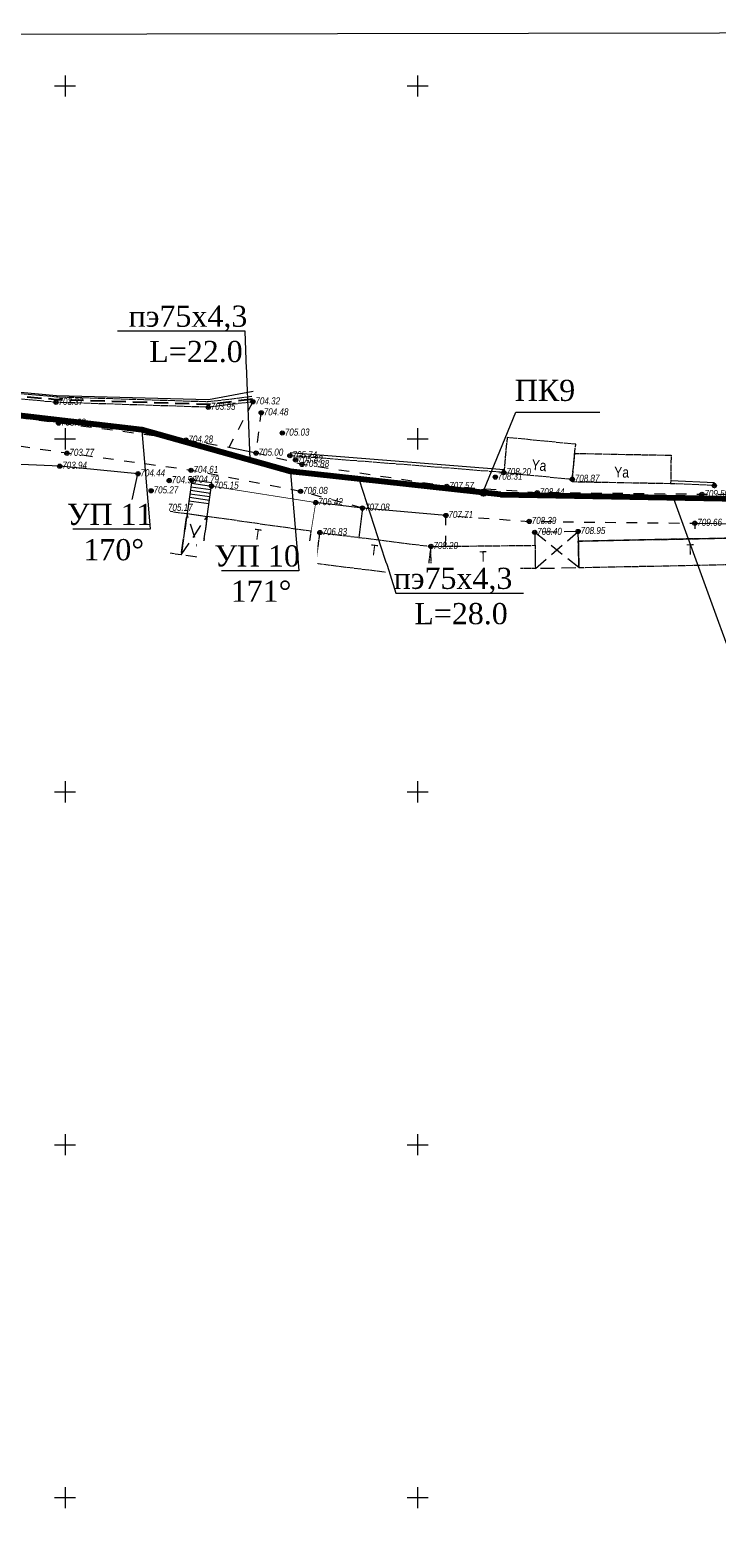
# Model space of a CAD drawing. Header units: millimetres. Extents: x 366033 to 446362, y 4247208 to 4265071.
# Tile 25 of 159: x 435401 to 435498, y 4251190 to 4251403. Entities that reach past the tile are written whole.
import ezdxf
from ezdxf import colors
from ezdxf.entities.mleader import LeaderData, LeaderLine
from ezdxf.enums import TextEntityAlignment as Align
from ezdxf.math import Vec2, Vec3

# ---------------------------------------------------------------- set-up
doc = ezdxf.new("R2010")
doc.units = ezdxf.units.MM
doc.header["$PDMODE"] = 32
doc.header["$PDSIZE"] = 0.6
for name, pattern in [('Auto_Street_NotBorder_Line_m1', [3, 1.5, -1.5]), ('Build_Contour_Canopy_m1', [3, 2, -1]), ('Build_Contour_Notresid_m1', [1, 1, 0]), ('Build_Contour_Resid_m1', [1, 1, 0]), ('Fence_Stone_Contour_Ls1m_m1', [1, 1, 0]), ('Hydrotech_Tray_Gutter_m1', [1, 1, 0]), ('Hydrotech_Tray_Water_m1', [3, 2, -1])]:
    doc.linetypes.add(name, pattern=pattern)
doc.layers.add('AUTO#_ROADS_EXIST_L', color=7, linetype='Continuous', lineweight=15, true_color=0x000000)
doc.layers.add('FENCE_GRDRL_#####_B', color=7, linetype='Continuous', lineweight=15, true_color=0x000000)
for name, color, linetype, true_color in [('BUILD_CANOP_CNTUR_P', 7, 'Continuous', 0x000000), ('BUILD_NORES_CNTUR_P', 7, 'Continuous', 0x000000), ('BUILD_NORES_TITLE_T', 7, 'Continuous', 0x000000), ('BUILD_RESID_CNTUR_P', 7, 'Continuous', 0x000000), ('BUILD_RESID_TITLE_T', 7, 'Continuous', 0x000000), ('FENCE_GRDRL_#####_L', 7, 'Continuous', 0x000000), ('GEODS_POINT_GRID#_B', 7, 'Continuous', 0x000000), ('HYDRO_TECHN_CNSTR_L', 7, 'Continuous', 0x000000), ('RELEF_POINT_PICKT_B', 7, 'Continuous', 0x000000), ('RELEF_POINT_PICKT_T', 7, 'Continuous', 0x000000), ('RELEF_SLOPE_#####_L', 7, 'Continuous', 0x000000)]:
    doc.layers.add(name, color=color, linetype=linetype, true_color=true_color)
doc.layers.add('КАБЕЛ', color=20, linetype='Continuous', lineweight=50)
doc.layers.add('стен', color=7, linetype='Continuous')
doc.styles.add('ISOPEUR', font='isocpeui.ttf')
doc.styles.get("Standard").update_dxf_attribs({"font": 'times.ttf'})
doc.styles.add('Д-431 (Arial Narrow К)', font='ARIALNI.TTF', dxfattribs={"height": 1})
doc.styles.add('Р-131 (Arial Narrow)', font='ARIALN.TTF', dxfattribs={"height": 1})
doc.linetypes.add('Auto_Material_Border_Line_m1', pattern='A,0,[3,Topography.shx,S=0.5,R=0,X=0,Y=0],-0.5', length=0.5)
doc.linetypes.add('Fence_Hedge_m1', pattern='A,2.5,[1,Topography.shx,S=0.85,R=45,X=0,Y=0],2.5', length=5)
doc.linetypes.add('Fence_Metal_WC_Mr1m_m1', pattern='A,4,-0.5,[33,Topography.shx,S=1,R=0,X=0,Y=0],-0.5', length=5)
doc.linetypes.add('Fence_Stone_Ls1m_08_m1', pattern='A,7.5,[1,Topography.shx,S=0.8,R=90,X=0,Y=0],0.5,[1,Topography.shx,S=0.8,R=90,X=0,Y=0],0', length=8)
doc.linetypes.add('Fence_Wyre_Grid_m1', pattern='A,2.5,[1,Topography.shx,S=0.85,R=45,X=0,Y=0],0.01,[1,Topography.shx,S=0.85,R=135,X=-0.01,Y=0],5,[1,Topography.shx,S=0.85,R=225,X=0,Y=0],0.01,[1,Topography.shx,S=0.85,R=315,X=-0.01,Y=0],2.5', length=10.02)
doc.linetypes.add('ПОДПОРНАЯ СТЕНКА', pattern='A,2,["V",Standard,S=1.2,R=0,X=0,Y=-1.2],0.2,["V",Standard,S=0.8,R=0,X=0,Y=-0.8],0.25,["V",Standard,S=0.3,R=0,X=0,Y=-0.3],0.25', length=2.7)

# ---------------------------------------------------------------- blocks, each defined once
blk = doc.blocks.new('Gate_m1')
at = {"layer": 'FENCE_GRDRL_#####_B', "color": 18, "linetype": 'Continuous', "lineweight": 9, "true_color": 0x000000, "const_width": 0.1}
blk.add_lwpolyline([(0, -1), (0, 1)], dxfattribs=at)
blk = doc.blocks.new('PointHight_m1')
at = {"layer": 'RELEF_POINT_PICKT_B', "linetype": 'Continuous', "lineweight": 15, "true_color": 0x000000}
h = blk.add_hatch(color=18, dxfattribs=at)
edge = h.paths.add_edge_path()
edge.add_arc((0, 0), 0.3, 0, 360)
at = {"layer": 'RELEF_POINT_PICKT_B', "color": 18, "linetype": 'Continuous', "lineweight": 15, "true_color": 0x000000}
blk.add_circle((0, 0), 0.3, dxfattribs=at)
blk.add_point((0, 0), dxfattribs=at)
blk = doc.blocks.new('CrossCoord_m1')
at = {"layer": 'GEODS_POINT_GRID#_B', "color": 3, "lineweight": 20, "true_color": 0x00ff00, "flags": 128}
for points in [[(-3, 0), (3, 0)], [(0, 3), (0, -3)]]:
    blk.add_lwpolyline(points, dxfattribs=at)

msp = doc.modelspace()

# ---------------------------------------------------------------- hatches: boundary and pattern name
at = {"layer": 'стен'}
h = msp.add_hatch(color=256, dxfattribs=at)
h.dxf.hatch_style = 1
edge = h.paths.add_edge_path()
edge.add_arc((435465.142, 4251337.962), 0.45, 0, 360)

# ---------------------------------------------------------------- linework, layer by layer
at = {"color": 5, "lineweight": 80}
msp.add_line((435467.551, 4251337.698, -714.377), (435512.842, 4251336.883, -714.377), dxfattribs=at)
at = {"color": 5, "lineweight": 80, "elevation": -714.377, "flags": 128}
msp.add_lwpolyline([(435467.551, 4251337.698), (435437.756, 4251340.971), (435416.672, 4251346.855), (435344.594, 4251355.246)], dxfattribs=at)
msp.add_circle((435465.142, 4251337.962, -714.377), 0.45)
at = {"layer": 'AUTO#_ROADS_EXIST_L', "color": 18, "linetype": 'Auto_Street_NotBorder_Line_m1', "lineweight": 15, "true_color": 0x000000, "flags": 128}
for points, elevation in [([(435432.44, 4251350.831), (435429.021, 4251344.368), (435422.943, 4251345.422), (435404.878, 4251347.813), (435389.506, 4251349.872), (435371.954, 4251352.01), (435350.404, 4251354.243), (435297.879, 4251357.831), (435277.769, 4251358.79), (435277.455, 4251363.599), (435277.397, 4251364.455)], -714.377), ([(435579.494, 4251332.511), (435574.84, 4251329.618), (435552.11, 4251334.103), (435535.491, 4251335.945), (435512.869, 4251337.474), (435496.113, 4251337.712), (435472.761, 4251337.951), (435459.935, 4251338.848), (435439.398, 4251341.963), (435432.894, 4251343.57), (435433.622, 4251349.273)], -4.69), ([(435447.978, 4251335.779), (435439.202, 4251338.143), (435423.669, 4251341.124), (435406.065, 4251343.548), (435394.161, 4251345.274), (435391.617, 4251343.947), (435390.809, 4251341.77)], -714.377), ([(435459.759, 4251330.365), (435459.815, 4251334.732), (435471.622, 4251333.889), (435495.109, 4251333.629), (435495.153, 4251331.424)], -714.377)]:
    msp.add_lwpolyline(points, dxfattribs=dict(at, elevation=elevation))
at = {"layer": 'AUTO#_ROADS_EXIST_L', "color": 18, "linetype": 'Auto_Material_Border_Line_m1', "lineweight": 15, "true_color": 0x000000, "flags": 128}
for points, elevation in [([(435432.894, 4251343.57), (435429.021, 4251344.368)], -9.381), ([(435447.978, 4251335.779), (435441.35, 4251336.561)], -714.377), ([(435495.109, 4251333.629), (435513.476, 4251333.346), (435541.741, 4251331.306)], -714.377)]:
    msp.add_lwpolyline(points, dxfattribs=dict(at, elevation=elevation))
at = {"layer": 'AUTO#_ROADS_EXIST_L', "color": 18, "lineweight": 15, "true_color": 0x000000, "elevation": -714.377, "flags": 128}
msp.add_lwpolyline([(435425.95, 4251334.588), (435426.626, 4251339.337), (435423.786, 4251339.741), (435423.11, 4251334.992)], close=True, dxfattribs=at)
for points in [[(435426.344, 4251337.357), (435423.504, 4251337.761)], [(435426.415, 4251337.852), (435423.575, 4251338.256)], [(435426.485, 4251338.347), (435423.645, 4251338.751)], [(435426.556, 4251338.842), (435423.716, 4251339.246)], [(435426.203, 4251336.367), (435423.363, 4251336.771)], [(435426.274, 4251336.862), (435423.434, 4251337.266)]]:
    msp.add_lwpolyline(points, dxfattribs=at)
at = {"layer": 'BUILD_CANOP_CNTUR_P', "color": 18, "linetype": 'Build_Contour_Canopy_m1', "lineweight": 13, "true_color": 0x000000, "elevation": -714.377, "flags": 128}
for points in [[(435423.11, 4251334.992), (435425.95, 4251334.588), (435425.117, 4251328.735), (435422.277, 4251329.14)], [(435478.561, 4251332.468), (435472.403, 4251332.345), (435472.494, 4251327.233), (435478.664, 4251327.356)]]:
    msp.add_lwpolyline(points, close=True, dxfattribs=at)
for points in [[(435422.277, 4251329.14), (435425.95, 4251334.588)], [(435425.117, 4251328.735), (435423.11, 4251334.992)], [(435478.664, 4251327.352), (435472.404, 4251332.34)], [(435472.494, 4251327.233), (435478.561, 4251332.468)]]:
    msp.add_lwpolyline(points, dxfattribs=at)
at = {"layer": 'BUILD_NORES_CNTUR_P', "color": 18, "linetype": 'Build_Contour_Notresid_m1', "lineweight": 13, "true_color": 0x000000, "elevation": -714.377, "flags": 128}
for points in [[(435468.019, 4251340.814), (435477.731, 4251339.867), (435478.215, 4251344.822), (435468.503, 4251345.77)], [(435491.674, 4251339.223), (435477.694, 4251339.48), (435478.088, 4251343.52), (435491.75, 4251343.265)], [(435416.839, 4251335.885), (435423.11, 4251334.992), (435422.277, 4251329.14), (435416.006, 4251330.032), (435416.006, 4251330.032)]]:
    msp.add_lwpolyline(points, close=True, dxfattribs=at)
at = {"layer": 'BUILD_RESID_CNTUR_P', "color": 18, "linetype": 'Build_Contour_Resid_m1', "lineweight": 13, "true_color": 0x000000, "elevation": -714.377, "flags": 128}
for points in [[(435425.95, 4251334.588), (435425.117, 4251328.735), (435439.861, 4251326.636), (435440.694, 4251332.489)], [(435441.944, 4251332.311), (435457.677, 4251330.342), (435457.126, 4251325.94), (435441.393, 4251327.909)], [(435510.268, 4251331.728), (435478.589, 4251331.092), (435478.664, 4251327.352), (435510.343, 4251327.988)], [(435457.677, 4251330.342), (435472.458, 4251330.504), (435472.494, 4251327.228), (435457.713, 4251327.066)]]:
    msp.add_lwpolyline(points, close=True, dxfattribs=at)
msp.add_lwpolyline([(435478.664, 4251327.352), (435478.589, 4251331.092), (435510.268, 4251331.728)], dxfattribs=at)
at = {"layer": 'FENCE_GRDRL_#####_L', "color": 18, "linetype": 'Fence_Hedge_m1', "lineweight": 13, "true_color": 0x000000, "elevation": -714.377, "flags": 128}
msp.add_lwpolyline([(435382.837, 4251355.414), (435384.124, 4251353.635), (435404.614, 4251351.719), (435426.153, 4251351.161), (435432.472, 4251352.343)], dxfattribs=at)
at = {"layer": 'FENCE_GRDRL_#####_L', "color": 18, "linetype": 'Fence_Wyre_Grid_m1', "lineweight": 13, "true_color": 0x000000, "elevation": -714.377, "flags": 128}
msp.add_lwpolyline([(435416.839, 4251335.885), (435415.161, 4251336.283), (435416.141, 4251340.644), (435405.055, 4251341.712), (435392.832, 4251342.233), (435392.08, 4251340.015)], dxfattribs=at)
at = {"layer": 'FENCE_GRDRL_#####_L', "color": 18, "linetype": 'Fence_Stone_Contour_Ls1m_m1', "lineweight": 13, "true_color": 0x000000, "elevation": -714.377, "flags": 128}
for points in [[(435468.019, 4251340.814), (435437.694, 4251343.201)], [(435497.877, 4251338.968), (435491.674, 4251339.223)]]:
    msp.add_lwpolyline(points, dxfattribs=at)
at = {"layer": 'FENCE_GRDRL_#####_L', "color": 18, "linetype": 'Fence_Stone_Ls1m_08_m1', "lineweight": 13, "true_color": 0x000000, "elevation": -714.377, "flags": 128}
for points in [[(435468.049, 4251341.213), (435437.726, 4251343.6)], [(435497.894, 4251339.368), (435491.691, 4251339.623)]]:
    msp.add_lwpolyline(points, dxfattribs=at)
at = {"layer": 'FENCE_GRDRL_#####_L', "color": 18, "linetype": 'Fence_Metal_WC_Mr1m_m1', "lineweight": 13, "true_color": 0x000000, "const_width": 0.1, "elevation": -714.377, "flags": 128}
msp.add_lwpolyline([(435425.95, 4251334.588), (435426.563, 4251338.889), (435441.35, 4251336.561), (435440.694, 4251332.489)], dxfattribs=at)
at = {"layer": 'HYDRO_TECHN_CNSTR_L', "color": 18, "linetype": 'Hydrotech_Tray_Gutter_m1', "lineweight": 15, "true_color": 0x000000, "elevation": -714.377, "flags": 128}
for points in [[(435432.312, 4251351.569), (435426.079, 4251350.813), (435404.569, 4251351.51), (435383.883, 4251353.296), (435382.533, 4251355.342), (435380.799, 4251355.496), (435378.857, 4251353.73), (435349.668, 4251357.298), (435324.626, 4251359.847), (435297.423, 4251361.966), (435280.176, 4251363.777), (435277.455, 4251363.599)], [(435432.44, 4251350.831), (435426.119, 4251350.062), (435404.522, 4251350.761), (435384.041, 4251352.53), (435383.565, 4251351.929), (435380.602, 4251352.033), (435378.642, 4251353), (435349.588, 4251356.553), (435324.558, 4251359.1), (435297.355, 4251361.219), (435280.169, 4251363.024), (435277.504, 4251362.85)]]:
    msp.add_lwpolyline(points, dxfattribs=at)
at = {"layer": 'HYDRO_TECHN_CNSTR_L', "color": 3, "linetype": 'Hydrotech_Tray_Water_m1', "lineweight": 25, "true_color": 0x00ff00, "elevation": -714.377, "flags": 128}
msp.add_lwpolyline([(435432.376, 4251351.2), (435426.099, 4251350.438), (435404.545, 4251351.136), (435383.962, 4251352.913), (435382.142, 4251353.466), (435380.798, 4251353.634), (435378.749, 4251353.365), (435349.628, 4251356.925), (435324.592, 4251359.473), (435297.389, 4251361.592), (435280.172, 4251363.4), (435277.479, 4251363.225)], dxfattribs=at)
at = {"layer": 'RELEF_SLOPE_#####_L', "color": 18, "linetype": 'ПОДПОРНАЯ СТЕНКА', "lineweight": 15, "true_color": 0x000000, "elevation": -6.663, "flags": 128}
msp.add_lwpolyline([(435459.815, 4251334.732), (435447.978, 4251335.779), (435447.458, 4251331.621)], dxfattribs=at)

# ---------------------------------------------------------------- block references
at = {"layer": 'FENCE_GRDRL_#####_B', "color": 18, "true_color": 0x000000, "xscale": 0.4999999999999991, "yscale": 0.4999999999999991, "zscale": 0.4999999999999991, "rotation": 177.6477642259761}
msp.add_blockref('Gate_m1', (435497.877, 4251338.968, -714.377), dxfattribs=at)
at = {"layer": 'GEODS_POINT_GRID#_B', "color": 3, "true_color": 0x00ff00, "xscale": 0.5, "yscale": 0.5, "zscale": 0.5}
for p in [(435405.797, 4251395.579, -714.377), (435455.797, 4251395.579, -714.377), (435405.797, 4251345.579, -714.377), (435455.797, 4251345.579, -714.377), (435405.797, 4251295.579, -714.377), (435455.797, 4251295.579, -714.377), (435405.797, 4251245.579, -714.377), (435455.797, 4251245.579, -714.377), (435405.797, 4251195.579, -714.377), (435455.797, 4251195.579, -714.377)]:
    msp.add_blockref('CrossCoord_m1', p, dxfattribs=at)
at = {"layer": 'RELEF_POINT_PICKT_B', "color": 18, "true_color": 0x000000, "xscale": 0.5, "yscale": 0.5, "zscale": 0.5}
for p in [(435404.522, 4251350.761, -11.008), (435432.44, 4251350.831, -10.052), (435426.119, 4251350.062, -10.426), (435433.622, 4251349.273, -9.901), (435404.878, 4251347.813, -10.749), (435436.614, 4251346.41, -9.349), (435422.943, 4251345.422, -10.098), (435405.055, 4251341.712, -10.437), (435406.065, 4251343.548, -10.609), (435432.894, 4251343.57, -9.381), (435437.694, 4251343.201, -8.635), (435438.49, 4251342.602, -8.554), (435439.398, 4251341.963, -8.493), (435416.141, 4251340.644, -9.932), (435420.574, 4251339.67, -9.799), (435423.669, 4251341.124, -9.764), (435423.786, 4251339.741, -9.588), (435466.815, 4251340.163, -6.066), (435468.019, 4251340.814, -6.177), (435477.731, 4251339.867, -5.502), (435418.01, 4251338.224, -9.104), (435426.563, 4251338.889, -9.227), (435439.202, 4251338.143, -8.3), (435459.935, 4251338.848, -6.803), (435472.761, 4251337.951, -5.933), (435496.113, 4251337.712, -4.873), (435497.877, 4251338.968, -4.559), (435415.161, 4251336.283, -8.191), (435416.839, 4251335.885, -8.286), (435420.043, 4251335.746, -9.205), (435441.35, 4251336.561, -7.955), (435447.978, 4251335.779, -7.301), (435459.815, 4251334.732, -6.663), (435471.622, 4251333.889, -5.984), (435495.109, 4251333.629, -4.718), (435441.944, 4251332.311, -7.544), (435472.404, 4251332.34, -5.975), (435478.562, 4251332.463, -5.431), (435457.677, 4251330.342, -6.18)]:
    msp.add_blockref('PointHight_m1', p, dxfattribs=at)

# ---------------------------------------------------------------- texts
at = {"layer": 'BUILD_NORES_TITLE_T', "color": 18, "true_color": 0x000000, "style": 'Р-131 (Arial Narrow)'}
for rotation, p in [(354.42821, (435473.021, 4251341.833, -714.377)), (358.92961, (435484.732, 4251340.853, -714.377)), (351.89819, (435418.344, 4251333.863, -714.377))]:
    msp.add_text('Ya', height=1.5, rotation=rotation, dxfattribs=at).set_placement(p, align=Align.MIDDLE)
at = {"layer": 'BUILD_RESID_TITLE_T', "color": 18, "true_color": 0x000000, "style": 'Р-131 (Arial Narrow)'}
for rotation, p in [(351.89819, (435433.111, 4251332.054, -714.377)), (352.86515, (435449.624, 4251329.838, -714.377)), (0.62722, (435465.084, 4251328.923, -714.377)), (1.14993, (435494.459, 4251329.91, -714.377))]:
    msp.add_text('T', height=1.5, rotation=rotation, dxfattribs=at).set_placement(p, align=Align.MIDDLE)
at = {"layer": 'RELEF_POINT_PICKT_T', "color": 18, "true_color": 0x000000, "style": 'Д-431 (Arial Narrow К)'}
for s, p in [('703.37', (435404.872, 4251350.896, -714.377)), ('703.95', (435426.469, 4251350.197, -714.377)), ('704.32', (435432.79, 4251350.966, -714.377)), ('703.63', (435405.228, 4251347.948, -714.377)), ('704.48', (435433.972, 4251349.408, -714.377)), ('705.03', (435436.964, 4251346.545, -714.377)), ('703.77', (435406.415, 4251343.683, -714.377)), ('704.28', (435423.293, 4251345.557, -714.377)), ('705.00', (435433.244, 4251343.705, -714.377)), ('703.94', (435405.405, 4251341.847, -714.377)), ('705.74', (435438.044, 4251343.336, -714.377)), ('705.82', (435438.84, 4251342.737, -714.377)), ('705.88', (435439.748, 4251342.098, -714.377)), ('704.44', (435416.491, 4251340.779, -714.377)), ('704.58', (435420.924, 4251339.805, -714.377)), ('704.61', (435424.019, 4251341.259, -714.377)), ('704.79', (435424.136, 4251339.876, -714.377)), ('708.31', (435467.165, 4251340.298, -714.377)), ('708.20', (435468.369, 4251340.949, -714.377)), ('708.87', (435478.081, 4251340.002, -714.377)), ('705.27', (435418.36, 4251338.359, -714.377)), ('705.15', (435426.913, 4251339.024, -714.377)), ('706.08', (435439.552, 4251338.278, -714.377)), ('707.57', (435460.285, 4251338.983, -714.377)), ('708.44', (435473.111, 4251338.086, -714.377)), ('709.50', (435496.463, 4251337.847, -714.377)), ('706.19', (435415.511, 4251336.418, -714.377)), ('706.09', (435417.189, 4251336.02, -714.377)), ('705.17', (435420.393, 4251335.881, -714.377)), ('706.42', (435441.7, 4251336.696, -714.377)), ('707.08', (435448.328, 4251335.914, -714.377)), ('707.71', (435460.165, 4251334.867, -714.377)), ('708.39', (435471.972, 4251334.024, -714.377)), ('709.66', (435495.459, 4251333.764, -714.377)), ('706.83', (435442.294, 4251332.446, -714.377)), ('708.40', (435472.754, 4251332.475, -714.377)), ('708.95', (435478.912, 4251332.598, -714.377)), ('708.20', (435458.027, 4251330.477, -714.377))]:
    msp.add_text(s, height=1, dxfattribs=at).set_placement(p, align=Align.MIDDLE_LEFT)

# ---------------------------------------------------------------- next in the draw order: leaders
at = {"layer": 'КАБЕЛ', "color": 6, "lineweight": 25}
ml = msp.add_multileader_mtext('Standard', dxfattribs=at)
ml.set_content('{\\fTimes New Roman|b0|i0|c204|p18;\\H0.75x;\\C1;ПК9\\H1.33334x; }', color=159, style='ISOPEUR')
ml.set_leader_properties(lineweight=20)
ml.build(insert=Vec2(0, 0))
ml.multileader.update_dxf_attribs({"text_left_attachment_type": 6, "text_right_attachment_type": 6, "dogleg_length": 74.065, "arrow_head_size": 0.143})
ctx = ml.context
ctx.base_point, ctx.char_height, ctx.arrow_head_size, ctx.landing_gap_size, ctx.plane_origin = Vec3(435469.744, 4251349.359, -714.377), 4.00002, 0.143, 0.0713, Vec3(435511.181, 4251279.967, -714.377)
ctx.left_attachment, ctx.right_attachment, ctx.text_align_type = 6, 6, 1
notes = []
notes.append((ctx, [(0, (1, 1, 0), (435469.714, 4251349.359, -714.377), (1, 0), 0.0298, [(0, [(435465.135, 4251338.202, -714.377)], 0, [])])]))
ctx.mtext.insert, ctx.mtext.width, ctx.mtext.defined_height, ctx.mtext.alignment, ctx.mtext.flow_direction = Vec3(435473.864, 4251353.959, -714.377), 13.47021, 4.027, 2, 5
ctx.mtext.has_bg_fill, ctx.mtext.bg_color, ctx.mtext.bg_scale_factor, ctx.mtext.bg_transparency, ctx.mtext.use_window_bg_color = 1, -1073741824, 1.2, 0, 1
ml = msp.add_multileader_mtext('Standard', dxfattribs=at)
ml.set_content('{\\fTimes New Roman|b0|i0|c204|p18;\\C1;УП 11\\P 170%%D}', color=159, style='ISOPEUR')
ml.set_leader_properties(lineweight=20)
ml.build(insert=Vec2(0, 0))
ml.multileader.update_dxf_attribs({"text_left_attachment_type": 6, "text_right_attachment_type": 6, "dogleg_length": 74.065, "arrow_head_size": 0.143})
ctx = ml.context
ctx.base_point, ctx.char_height, ctx.arrow_head_size, ctx.landing_gap_size, ctx.plane_origin = Vec3(435406.435, 4251332.782, -714.377), 3, 0.143, 0.0713, Vec3(435471.771, 4251291.512, -714.377)
ctx.left_attachment, ctx.right_attachment, ctx.text_align_type = 6, 6, 1
notes.append((ctx, [(1, (1, 1, 0), (435417.883, 4251332.782, -714.377), (-1, 0), 0.0298, [(0, [(435416.672, 4251346.855, -714.377)], 0, [])])]))
ctx.mtext.insert, ctx.mtext.width, ctx.mtext.alignment, ctx.mtext.flow_direction = Vec3(435412.144, 4251336.382, -714.377), 15.85556, 2, 5
ctx.mtext.has_bg_fill, ctx.mtext.bg_color, ctx.mtext.bg_scale_factor, ctx.mtext.bg_transparency, ctx.mtext.use_window_bg_color = 1, -1073741824, 1.2, 0, 1
ml = msp.add_multileader_mtext('Standard', dxfattribs=at)
ml.set_content('{\\fTimes New Roman|b0|i0|c204|p18;\\C1;УП 10\\P 171%%D}', color=159, style='ISOPEUR')
ml.set_leader_properties(lineweight=20)
ml.build(insert=Vec2(0, 0))
ml.multileader.update_dxf_attribs({"text_left_attachment_type": 6, "text_right_attachment_type": 6, "dogleg_length": 74.065, "arrow_head_size": 0.143})
ctx = ml.context
ctx.base_point, ctx.char_height, ctx.arrow_head_size, ctx.landing_gap_size, ctx.plane_origin = Vec3(435427.136, 4251326.898, -714.377), 3, 0.143, 0.0713, Vec3(435492.856, 4251285.628, -714.377)
ctx.left_attachment, ctx.right_attachment, ctx.text_align_type = 6, 6, 1
notes.append((ctx, [(1, (1, 1, 0), (435438.967, 4251326.898, -714.377), (-1, 0), 0.0298, [(0, [(435437.756, 4251340.971, -714.377)], 0, [])])]))
ctx.mtext.insert, ctx.mtext.width, ctx.mtext.alignment, ctx.mtext.flow_direction = Vec3(435433.037, 4251330.498, -714.377), 15.85556, 2, 5
ctx.mtext.has_bg_fill, ctx.mtext.bg_color, ctx.mtext.bg_scale_factor, ctx.mtext.bg_transparency, ctx.mtext.use_window_bg_color = 1, -1073741824, 1.2, 0, 1
ml = msp.add_multileader_mtext('Standard', dxfattribs=at)
ml.set_content('{\\fTimes New Roman|b0|i0|c204|p18;\\C6;Трасса №3}', color=159, style='ISOPEUR')
ml.set_leader_properties(lineweight=20)
ml.build(insert=Vec2(0, 0))
ml.multileader.update_dxf_attribs({"text_left_attachment_type": 6, "text_right_attachment_type": 6, "dogleg_length": 74.065, "arrow_head_size": 0.143})
ctx = ml.context
ctx.base_point, ctx.char_height, ctx.arrow_head_size, ctx.landing_gap_size, ctx.plane_origin = Vec3(435500.539, 4251314.062, -714.377), 4.00002, 0.143, 0.0713, Vec3(435554.705, 4251240.999, -714.377)
ctx.left_attachment, ctx.right_attachment, ctx.text_align_type = 6, 6, 1
notes.append((ctx, [(0, (1, 1, 0), (435500.509, 4251314.062, -714.377), (1, 0), 0.0298, [(0, [(435492.016, 4251337.257, -714.377)], 0, [])])]))
ctx.mtext.insert, ctx.mtext.width, ctx.mtext.alignment, ctx.mtext.flow_direction = Vec3(435513.831, 4251319.326, -714.377), 30.14425, 2, 5
ctx.mtext.has_bg_fill, ctx.mtext.bg_color, ctx.mtext.bg_scale_factor, ctx.mtext.bg_transparency, ctx.mtext.use_window_bg_color = 1, -1073741824, 1.2, 0, 1
for ctx, leaders in notes:
    for number, flags, end, landing, length, lines in leaders:
        leader = LeaderData()
        leader.index, (leader.has_last_leader_line, leader.has_dogleg_vector, leader.attachment_direction) = number, flags
        leader.last_leader_point, leader.dogleg_vector, leader.dogleg_length = Vec3(end), Vec3(landing), length
        for number, points, colour, breaks in lines:
            line = LeaderLine()
            line.index, line.vertices, line.color, line.breaks = number, Vec3.list(points), colors.encode_raw_color(colour), breaks
            leader.lines.append(line)
        ctx.leaders.append(leader)

# ---------------------------------------------------------------- next in the draw order: leaders
ml = msp.add_multileader_mtext('Standard', dxfattribs=at)
ml.set_content('{\\fTimes New Roman|b0|i0|c204|p18;\\C1;пэ75х4,3 \\P  L=22.0}', color=159, style='ISOPEUR')
ml.set_leader_properties(lineweight=20)
ml.build(insert=Vec2(0, 0))
ml.multileader.update_dxf_attribs({"text_left_attachment_type": 6, "text_right_attachment_type": 6, "dogleg_length": 0.0298, "arrow_head_size": 0.143})
ctx = ml.context
ctx.base_point, ctx.char_height, ctx.arrow_head_size, ctx.landing_gap_size, ctx.plane_origin = Vec3(435415.17, 4251360.865, -714.377), 3, 0.143, 0.0713, Vec3(435527.869, 4251342.301, -714.377)
ctx.left_attachment, ctx.right_attachment, ctx.text_align_type = 6, 6, 1
notes = []
notes.append((ctx, [(1, (1, 1, 0), (435431.328, 4251360.865, -714.377), (-1, 0), 0.0298, [(0, [(435432.052, 4251342.563, -714.377)], 0, [])])]))
ctx.mtext.insert, ctx.mtext.width, ctx.mtext.defined_height, ctx.mtext.alignment, ctx.mtext.flow_direction = Vec3(435423.234, 4251364.465, -714.377), 17.85803, 6.334, 2, 5
ctx.mtext.has_bg_fill, ctx.mtext.bg_color, ctx.mtext.bg_scale_factor, ctx.mtext.bg_transparency, ctx.mtext.use_window_bg_color = 1, -1073741824, 1.2, 0, 1
ml = msp.add_multileader_mtext('Standard', dxfattribs=at)
ml.set_content('{\\fTimes New Roman|b0|i0|c204|p18;\\C1;пэ75х4,3 \\P  L=28.0}', color=159, style='ISOPEUR')
ml.set_leader_properties(lineweight=20)
ml.build(insert=Vec2(0, 0))
ml.multileader.update_dxf_attribs({"text_left_attachment_type": 6, "text_right_attachment_type": 6, "dogleg_length": 0.0298, "arrow_head_size": 0.143})
ctx = ml.context
ctx.base_point, ctx.char_height, ctx.arrow_head_size, ctx.landing_gap_size, ctx.plane_origin = Vec3(435452.756, 4251323.727, -714.377), 3, 0.143, 0.0713, Vec3(435565.455, 4251305.162, -714.377)
ctx.left_attachment, ctx.right_attachment, ctx.text_align_type = 6, 6, 1
notes.append((ctx, [(0, (1, 1, 0), (435452.726, 4251323.727, -714.377), (1, 0), 0.0298, [(0, [(435447.474, 4251339.903, -714.377)], 0, [])])]))
ctx.mtext.insert, ctx.mtext.width, ctx.mtext.defined_height, ctx.mtext.alignment, ctx.mtext.flow_direction = Vec3(435460.82, 4251327.327, -714.377), 17.85803, 6.334, 2, 5
ctx.mtext.has_bg_fill, ctx.mtext.bg_color, ctx.mtext.bg_scale_factor, ctx.mtext.bg_transparency, ctx.mtext.use_window_bg_color = 1, -1073741824, 1.2, 0, 1
for ctx, leaders in notes:
    for number, flags, end, landing, length, lines in leaders:
        leader = LeaderData()
        leader.index, (leader.has_last_leader_line, leader.has_dogleg_vector, leader.attachment_direction) = number, flags
        leader.last_leader_point, leader.dogleg_vector, leader.dogleg_length = Vec3(end), Vec3(landing), length
        for number, points, colour, breaks in lines:
            line = LeaderLine()
            line.index, line.vertices, line.color, line.breaks = number, Vec3.list(points), colors.encode_raw_color(colour), breaks
            leader.lines.append(line)
        ctx.leaders.append(leader)

# ---------------------------------------------------------------- next in the draw order: linework, layer by layer
at = {"color": 0, "lineweight": 0}
msp.add_lwpolyline([(435038.423, 4251402.315), (435715.111, 4251403.49), (435715.111, 4250983.49), (435038.423, 4250983.49)], close=True, dxfattribs=at)

doc.saveas('drawing.dxf')
